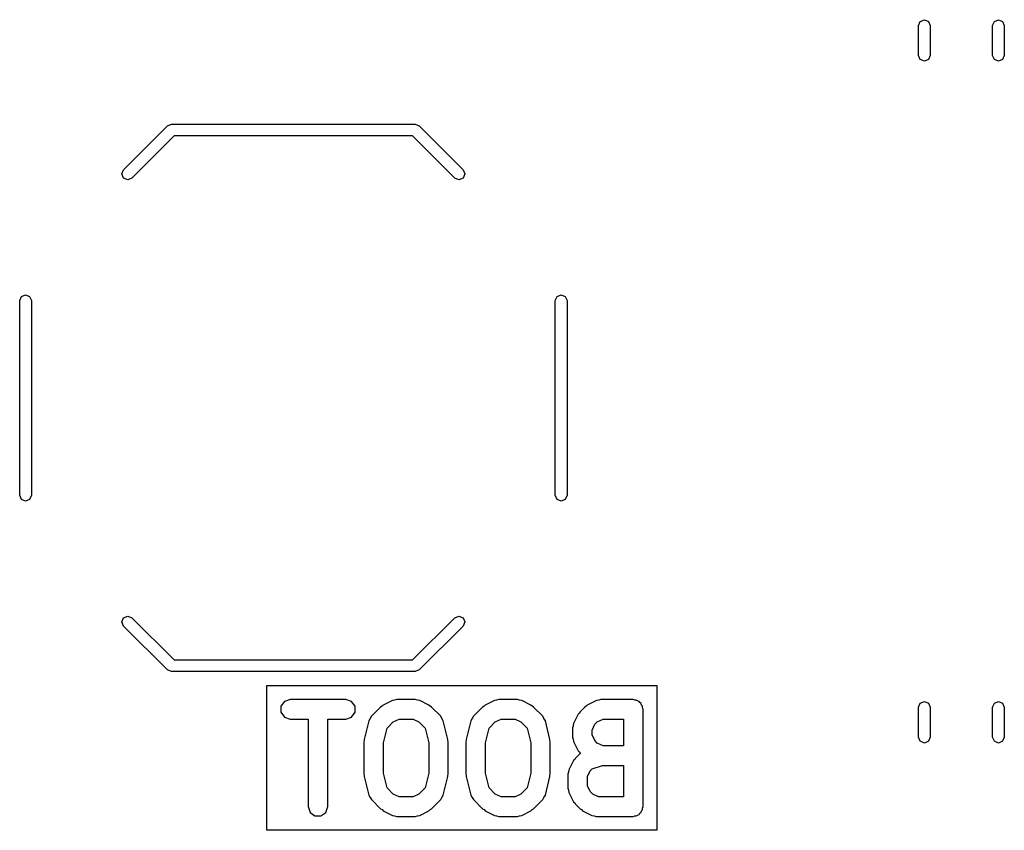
# Model space of a CAD drawing. Extents: x 0.4 to 10.6, y -8.1 to -0.4.
# Tile 7 of 10: x 6.962 to 7.36, y -2.859 to -2.531. Entities that reach past the tile are written whole.
import ezdxf

# ---------------------------------------------------------------- set-up
doc = ezdxf.new("R2010")
doc.units = 0
doc.header["$MEASUREMENT"] = 0
doc.layers.add('BLACK', color=7, linetype='CONTINUOUS')

msp = doc.modelspace()

# ---------------------------------------------------------------- linework, layer by layer
at = {"layer": 'BLACK', "linetype": 'CONTINUOUS'}
for p, q in [((7.32589, -2.53165), (7.32756, -2.53096)), ((7.32756, -2.53096), (7.32923, -2.53165)), ((7.35581, -2.53165), (7.35748, -2.53096)), ((7.35748, -2.53096), (7.35915, -2.53165)), ((7.3252, -2.53332), (7.32589, -2.53165)), ((7.3252, -2.54542), (7.3252, -2.53332)), ((7.32923, -2.53165), (7.32992, -2.53332)), ((7.32992, -2.53332), (7.32992, -2.54542)), ((7.35512, -2.53332), (7.35581, -2.53165)), ((7.35512, -2.54542), (7.35512, -2.53332)), ((7.35915, -2.53165), (7.35984, -2.53332)), ((7.35984, -2.53332), (7.35984, -2.54542)), ((7.32589, -2.54709), (7.3252, -2.54542)), ((7.32756, -2.54778), (7.32589, -2.54709)), ((7.32923, -2.54709), (7.32756, -2.54778)), ((7.32992, -2.54542), (7.32923, -2.54709)), ((7.35581, -2.54709), (7.35512, -2.54542)), ((7.35748, -2.54778), (7.35581, -2.54709)), ((7.35915, -2.54709), (7.35748, -2.54778)), ((7.35984, -2.54542), (7.35915, -2.54709)), ((7.00383, -2.59164), (7.02154, -2.57392)), ((7.02154, -2.57392), (7.02321, -2.57323)), ((7.02154, -2.57392), (7.02154, -2.57392)), ((7.02321, -2.57323), (7.12164, -2.57323)), ((7.12164, -2.57323), (7.12331, -2.57392)), ((7.12331, -2.57392), (7.14103, -2.59164)), ((7.02419, -2.57795), (7.00717, -2.59498)), ((7.12066, -2.57795), (7.02419, -2.57795)), ((7.13769, -2.59498), (7.12066, -2.57795)), ((7.00314, -2.59331), (7.00383, -2.59164)), ((7.00383, -2.59498), (7.00314, -2.59331)), ((7.0055, -2.59567), (7.00383, -2.59498)), ((7.00717, -2.59498), (7.0055, -2.59567)), ((7.13936, -2.59567), (7.13769, -2.59498)), ((7.14103, -2.59498), (7.13936, -2.59567)), ((7.14103, -2.59164), (7.14172, -2.59331)), ((7.14172, -2.59331), (7.14103, -2.59498)), ((6.9618, -2.64449), (6.96249, -2.64282)), ((6.96249, -2.64282), (6.96416, -2.64213)), ((6.96416, -2.64213), (6.96583, -2.64282)), ((6.96583, -2.64282), (6.96652, -2.64449)), ((7.17833, -2.64449), (7.17902, -2.64282)), ((7.17902, -2.64282), (7.18069, -2.64213)), ((7.18069, -2.64213), (7.18236, -2.64282)), ((7.18236, -2.64282), (7.18306, -2.64449)), ((6.9618, -2.72323), (6.9618, -2.64449)), ((6.96652, -2.64449), (6.96652, -2.72323)), ((7.17833, -2.72323), (7.17833, -2.64449)), ((7.18306, -2.64449), (7.18306, -2.72323)), ((6.96249, -2.7249), (6.9618, -2.72323)), ((6.96416, -2.72559), (6.96249, -2.7249)), ((6.96583, -2.7249), (6.96416, -2.72559)), ((6.96652, -2.72323), (6.96583, -2.7249)), ((7.17902, -2.7249), (7.17833, -2.72323)), ((7.18069, -2.72559), (7.17902, -2.7249)), ((7.18236, -2.7249), (7.18069, -2.72559)), ((7.18306, -2.72323), (7.18236, -2.7249)), ((7.00314, -2.77441), (7.00383, -2.77274)), ((7.00383, -2.77274), (7.0055, -2.77205)), ((7.0055, -2.77205), (7.00717, -2.77274)), ((7.00717, -2.77274), (7.02419, -2.78976)), ((7.12066, -2.78976), (7.13769, -2.77274)), ((7.13769, -2.77274), (7.13936, -2.77205)), ((7.13936, -2.77205), (7.14103, -2.77274)), ((7.14103, -2.77274), (7.14172, -2.77441)), ((7.00383, -2.77608), (7.00314, -2.77441)), ((7.02154, -2.7938), (7.00383, -2.77608)), ((7.14103, -2.77608), (7.12331, -2.7938)), ((7.14172, -2.77441), (7.14103, -2.77608)), ((7.02419, -2.78976), (7.12066, -2.78976)), ((7.02321, -2.79449), (7.02154, -2.7938)), ((7.12331, -2.7938), (7.12164, -2.79449)), ((7.12331, -2.7938), (7.12331, -2.7938)), ((7.12164, -2.79449), (7.02321, -2.79449)), ((7.06175, -2.85866), (7.06175, -2.80017)), ((7.06175, -2.80017), (7.21942, -2.80017)), ((7.21942, -2.80017), (7.21942, -2.85866)), ((7.07112, -2.8058), (7.06881, -2.80655)), ((7.09362, -2.8058), (7.07112, -2.8058)), ((7.09593, -2.80655), (7.09362, -2.8058)), ((7.11338, -2.80608), (7.11248, -2.80621)), ((7.11424, -2.8058), (7.11338, -2.80608)), ((7.12174, -2.8058), (7.11424, -2.8058)), ((7.1226, -2.80608), (7.12174, -2.8058)), ((7.1235, -2.80621), (7.1226, -2.80608)), ((7.15462, -2.80608), (7.15373, -2.80621)), ((7.15549, -2.8058), (7.15462, -2.80608)), ((7.16299, -2.8058), (7.15549, -2.8058)), ((7.16385, -2.80608), (7.16299, -2.8058)), ((7.16475, -2.80621), (7.16385, -2.80608)), ((7.19587, -2.80608), (7.19497, -2.80621)), ((7.19673, -2.8058), (7.19587, -2.80608)), ((7.20986, -2.8058), (7.19673, -2.8058)), ((7.21045, -2.80599), (7.20986, -2.8058)), ((7.21107, -2.80599), (7.21045, -2.80599)), ((7.21158, -2.80636), (7.21107, -2.80599)), ((7.06881, -2.80655), (7.06738, -2.80852)), ((7.06738, -2.80852), (7.06738, -2.81095)), ((7.09736, -2.80852), (7.09593, -2.80655)), ((7.09736, -2.81095), (7.09736, -2.80852)), ((7.10771, -2.80882), (7.10396, -2.81257)), ((7.10828, -2.80853), (7.10771, -2.80882)), ((7.10873, -2.80809), (7.10828, -2.80853)), ((7.11248, -2.80621), (7.10873, -2.80809)), ((7.12725, -2.80809), (7.1235, -2.80621)), ((7.12771, -2.80853), (7.12725, -2.80809)), ((7.12827, -2.80882), (7.12771, -2.80853)), ((7.13202, -2.81257), (7.12827, -2.80882)), ((7.14895, -2.80882), (7.1452, -2.81257)), ((7.14952, -2.80853), (7.14895, -2.80882)), ((7.14998, -2.80809), (7.14952, -2.80853)), ((7.15373, -2.80621), (7.14998, -2.80809)), ((7.1685, -2.80809), (7.16475, -2.80621)), ((7.16895, -2.80853), (7.1685, -2.80809)), ((7.16952, -2.80882), (7.16895, -2.80853)), ((7.17327, -2.81257), (7.16952, -2.80882)), ((7.1902, -2.80882), (7.18832, -2.8107)), ((7.19077, -2.80853), (7.1902, -2.80882)), ((7.19122, -2.80809), (7.19077, -2.80853)), ((7.19497, -2.80621), (7.19122, -2.80809)), ((7.21217, -2.80655), (7.21158, -2.80636)), ((7.21254, -2.80705), (7.21217, -2.80655)), ((7.21304, -2.80742), (7.21254, -2.80705)), ((7.21323, -2.80801), (7.21304, -2.80742)), ((7.2136, -2.80852), (7.21323, -2.80801)), ((7.2136, -2.80914), (7.2136, -2.80852)), ((7.21379, -2.80973), (7.2136, -2.80914)), ((7.21379, -2.8491), (7.21379, -2.80973)), ((7.3252, -2.80891), (7.32589, -2.80724)), ((7.3252, -2.82101), (7.3252, -2.80891)), ((7.32589, -2.80724), (7.32756, -2.80655)), ((7.32756, -2.80655), (7.32923, -2.80724)), ((7.32923, -2.80724), (7.32992, -2.80891)), ((7.32992, -2.80891), (7.32992, -2.82101)), ((7.35512, -2.80891), (7.35581, -2.80724)), ((7.35512, -2.82101), (7.35512, -2.80891)), ((7.35581, -2.80724), (7.35748, -2.80655)), ((7.35748, -2.80655), (7.35915, -2.80724)), ((7.35915, -2.80724), (7.35984, -2.80891)), ((7.35984, -2.80891), (7.35984, -2.82101)), ((7.06738, -2.81095), (7.06881, -2.81292)), ((7.06881, -2.81292), (7.07112, -2.81367)), ((7.07112, -2.81367), (7.07843, -2.81367)), ((7.07843, -2.81367), (7.07843, -2.8491)), ((7.08631, -2.8491), (7.08631, -2.81367)), ((7.08631, -2.81367), (7.09362, -2.81367)), ((7.09362, -2.81367), (7.09593, -2.81292)), ((7.09593, -2.81292), (7.09736, -2.81095)), ((7.10348, -2.81351), (7.10292, -2.8144)), ((7.10396, -2.81257), (7.10348, -2.81351)), ((7.11282, -2.81484), (7.11517, -2.81367)), ((7.11517, -2.81367), (7.12081, -2.81367)), ((7.12081, -2.81367), (7.12316, -2.81484)), ((7.1325, -2.81351), (7.13202, -2.81257)), ((7.13306, -2.8144), (7.1325, -2.81351)), ((7.14473, -2.81351), (7.14417, -2.8144)), ((7.1452, -2.81257), (7.14473, -2.81351)), ((7.15407, -2.81484), (7.15642, -2.81367)), ((7.15642, -2.81367), (7.16206, -2.81367)), ((7.16206, -2.81367), (7.1644, -2.81484)), ((7.17375, -2.81351), (7.17327, -2.81257)), ((7.1743, -2.8144), (7.17375, -2.81351)), ((7.18759, -2.81172), (7.18571, -2.81547)), ((7.18803, -2.81127), (7.18759, -2.81172)), ((7.18832, -2.8107), (7.18803, -2.81127)), ((7.19531, -2.81484), (7.19766, -2.81367)), ((7.19766, -2.81367), (7.20592, -2.81367)), ((7.20592, -2.81367), (7.20592, -2.82454)), ((7.10292, -2.8144), (7.10105, -2.8219)), ((7.10881, -2.82334), (7.1103, -2.81737)), ((7.1103, -2.81737), (7.11282, -2.81484)), ((7.12316, -2.81484), (7.12569, -2.81737)), ((7.12569, -2.81737), (7.12718, -2.82334)), ((7.13493, -2.8219), (7.13306, -2.8144)), ((7.14417, -2.8144), (7.14229, -2.8219)), ((7.15005, -2.82334), (7.15154, -2.81737)), ((7.15154, -2.81737), (7.15407, -2.81484)), ((7.1644, -2.81484), (7.16693, -2.81737)), ((7.16693, -2.81737), (7.16842, -2.82334)), ((7.17618, -2.8219), (7.1743, -2.8144)), ((7.18558, -2.81637), (7.1853, -2.81723)), ((7.1853, -2.81723), (7.1853, -2.82098)), ((7.18571, -2.81547), (7.18558, -2.81637)), ((7.19317, -2.81816), (7.19434, -2.81581)), ((7.19434, -2.81581), (7.19531, -2.81484)), ((7.10105, -2.8219), (7.10108, -2.82239)), ((7.1349, -2.82239), (7.13493, -2.8219)), ((7.14229, -2.8219), (7.14233, -2.82239)), ((7.17615, -2.82239), (7.17618, -2.8219)), ((7.1853, -2.82098), (7.18558, -2.82184)), ((7.18558, -2.82184), (7.18571, -2.82274)), ((7.19317, -2.82005), (7.19317, -2.81816)), ((7.19434, -2.8224), (7.19317, -2.82005)), ((7.32589, -2.82268), (7.3252, -2.82101)), ((7.32992, -2.82101), (7.32923, -2.82268)), ((7.35581, -2.82268), (7.35512, -2.82101)), ((7.35984, -2.82101), (7.35915, -2.82268)), ((7.10108, -2.82239), (7.10093, -2.82286)), ((7.10093, -2.82286), (7.10093, -2.83598)), ((7.10881, -2.8355), (7.10881, -2.82334)), ((7.12718, -2.82334), (7.12718, -2.8355)), ((7.13505, -2.82286), (7.1349, -2.82239)), ((7.13505, -2.83598), (7.13505, -2.82286)), ((7.14233, -2.82239), (7.14218, -2.82286)), ((7.14218, -2.82286), (7.14218, -2.83598)), ((7.15005, -2.8355), (7.15005, -2.82334)), ((7.16842, -2.82334), (7.16842, -2.8355)), ((7.1763, -2.82286), (7.17615, -2.82239)), ((7.1763, -2.83598), (7.1763, -2.82286)), ((7.18571, -2.82274), (7.18759, -2.82649)), ((7.19531, -2.82337), (7.19434, -2.8224)), ((7.19766, -2.82454), (7.19531, -2.82337)), ((7.20592, -2.82454), (7.19766, -2.82454)), ((7.32756, -2.82337), (7.32589, -2.82268)), ((7.32923, -2.82268), (7.32756, -2.82337)), ((7.35748, -2.82337), (7.35581, -2.82268)), ((7.35915, -2.82268), (7.35748, -2.82337)), ((7.18616, -2.83001), (7.18571, -2.83047)), ((7.18645, -2.82945), (7.18616, -2.83001)), ((7.18832, -2.82757), (7.18645, -2.82945)), ((7.18759, -2.82649), (7.18803, -2.82695)), ((7.18803, -2.82695), (7.18832, -2.82752)), ((7.18832, -2.82752), (7.18836, -2.82755)), ((7.18836, -2.82755), (7.18832, -2.82757)), ((7.18571, -2.83047), (7.18384, -2.83422)), ((7.19247, -2.83456), (7.19323, -2.8338)), ((7.19323, -2.8338), (7.19737, -2.83242)), ((7.19737, -2.83242), (7.20592, -2.83242)), ((7.20592, -2.83242), (7.20592, -2.84517)), ((7.10093, -2.83598), (7.10108, -2.83645)), ((7.10108, -2.83645), (7.10105, -2.83693)), ((7.10105, -2.83693), (7.10292, -2.84443)), ((7.1103, -2.84147), (7.10881, -2.8355)), ((7.12718, -2.8355), (7.12569, -2.84147)), ((7.13306, -2.84443), (7.13493, -2.83693)), ((7.1349, -2.83645), (7.13505, -2.83598)), ((7.13493, -2.83693), (7.1349, -2.83645)), ((7.14218, -2.83598), (7.14233, -2.83645)), ((7.14233, -2.83645), (7.14229, -2.83693)), ((7.14229, -2.83693), (7.14417, -2.84443)), ((7.15154, -2.84147), (7.15005, -2.8355)), ((7.16842, -2.8355), (7.16693, -2.84147)), ((7.1743, -2.84443), (7.17618, -2.83693)), ((7.17615, -2.83645), (7.1763, -2.83598)), ((7.17618, -2.83693), (7.17615, -2.83645)), ((7.1837, -2.83512), (7.18342, -2.83598)), ((7.18342, -2.83598), (7.18342, -2.8416)), ((7.18384, -2.83422), (7.1837, -2.83512)), ((7.1913, -2.83691), (7.19247, -2.83456)), ((7.1913, -2.84067), (7.1913, -2.83691)), ((7.11282, -2.84399), (7.1103, -2.84147)), ((7.12569, -2.84147), (7.12316, -2.84399)), ((7.15407, -2.84399), (7.15154, -2.84147)), ((7.16693, -2.84147), (7.1644, -2.84399)), ((7.18342, -2.8416), (7.1837, -2.84247)), ((7.19247, -2.84302), (7.1913, -2.84067)), ((7.10292, -2.84443), (7.10348, -2.84533)), ((7.10348, -2.84533), (7.10396, -2.84626)), ((7.11517, -2.84517), (7.11282, -2.84399)), ((7.12081, -2.84517), (7.11517, -2.84517)), ((7.12316, -2.84399), (7.12081, -2.84517)), ((7.13202, -2.84626), (7.1325, -2.84533)), ((7.1325, -2.84533), (7.13306, -2.84443)), ((7.14417, -2.84443), (7.14473, -2.84533)), ((7.14473, -2.84533), (7.1452, -2.84626)), ((7.15642, -2.84517), (7.15407, -2.84399)), ((7.16206, -2.84517), (7.15642, -2.84517)), ((7.1644, -2.84399), (7.16206, -2.84517)), ((7.17327, -2.84626), (7.17375, -2.84533)), ((7.17375, -2.84533), (7.1743, -2.84443)), ((7.1837, -2.84247), (7.18384, -2.84336)), ((7.18384, -2.84336), (7.18571, -2.84711)), ((7.19344, -2.84399), (7.19247, -2.84302)), ((7.19579, -2.84517), (7.19344, -2.84399)), ((7.20592, -2.84517), (7.19579, -2.84517)), ((7.07843, -2.8491), (7.07919, -2.85142)), ((7.08556, -2.85142), (7.08631, -2.8491)), ((7.10396, -2.84626), (7.10771, -2.85001)), ((7.12827, -2.85001), (7.13202, -2.84626)), ((7.1452, -2.84626), (7.14895, -2.85001)), ((7.16952, -2.85001), (7.17327, -2.84626)), ((7.18571, -2.84711), (7.18616, -2.84757)), ((7.18616, -2.84757), (7.18645, -2.84814)), ((7.18645, -2.84814), (7.18832, -2.85001)), ((7.2136, -2.8497), (7.21379, -2.8491)), ((7.2136, -2.85032), (7.2136, -2.8497)), ((7.07919, -2.85142), (7.08115, -2.85285)), ((7.08115, -2.85285), (7.08359, -2.85285)), ((7.08359, -2.85285), (7.08556, -2.85142)), ((7.10771, -2.85001), (7.10828, -2.8503)), ((7.10828, -2.8503), (7.10873, -2.85075)), ((7.10873, -2.85075), (7.11248, -2.85262)), ((7.11248, -2.85262), (7.11338, -2.85276)), ((7.11338, -2.85276), (7.11424, -2.85304)), ((7.11424, -2.85304), (7.12174, -2.85304)), ((7.12174, -2.85304), (7.1226, -2.85276)), ((7.1226, -2.85276), (7.1235, -2.85262)), ((7.1235, -2.85262), (7.12725, -2.85075)), ((7.12725, -2.85075), (7.12771, -2.8503)), ((7.12771, -2.8503), (7.12827, -2.85001)), ((7.14895, -2.85001), (7.14952, -2.8503)), ((7.14952, -2.8503), (7.14998, -2.85075)), ((7.14998, -2.85075), (7.15373, -2.85262)), ((7.15373, -2.85262), (7.15462, -2.85276)), ((7.15462, -2.85276), (7.15549, -2.85304)), ((7.15549, -2.85304), (7.16299, -2.85304)), ((7.16299, -2.85304), (7.16385, -2.85276)), ((7.16385, -2.85276), (7.16475, -2.85262)), ((7.16475, -2.85262), (7.1685, -2.85075)), ((7.1685, -2.85075), (7.16895, -2.8503)), ((7.16895, -2.8503), (7.16952, -2.85001)), ((7.18832, -2.85001), (7.18889, -2.8503)), ((7.18889, -2.8503), (7.18935, -2.85075)), ((7.18935, -2.85075), (7.1931, -2.85262)), ((7.1931, -2.85262), (7.19399, -2.85276)), ((7.19399, -2.85276), (7.19486, -2.85304)), ((7.19486, -2.85304), (7.20986, -2.85304)), ((7.20986, -2.85304), (7.21045, -2.85285)), ((7.21045, -2.85285), (7.21107, -2.85285)), ((7.21107, -2.85285), (7.21158, -2.85248)), ((7.21158, -2.85248), (7.21217, -2.85229)), ((7.21217, -2.85229), (7.21254, -2.85178)), ((7.21254, -2.85178), (7.21304, -2.85142)), ((7.21304, -2.85142), (7.21323, -2.85082)), ((7.21323, -2.85082), (7.2136, -2.85032)), ((7.21942, -2.85866), (7.06175, -2.85866))]:
    msp.add_line(p, q, dxfattribs=at)

doc.saveas('drawing.dxf')
